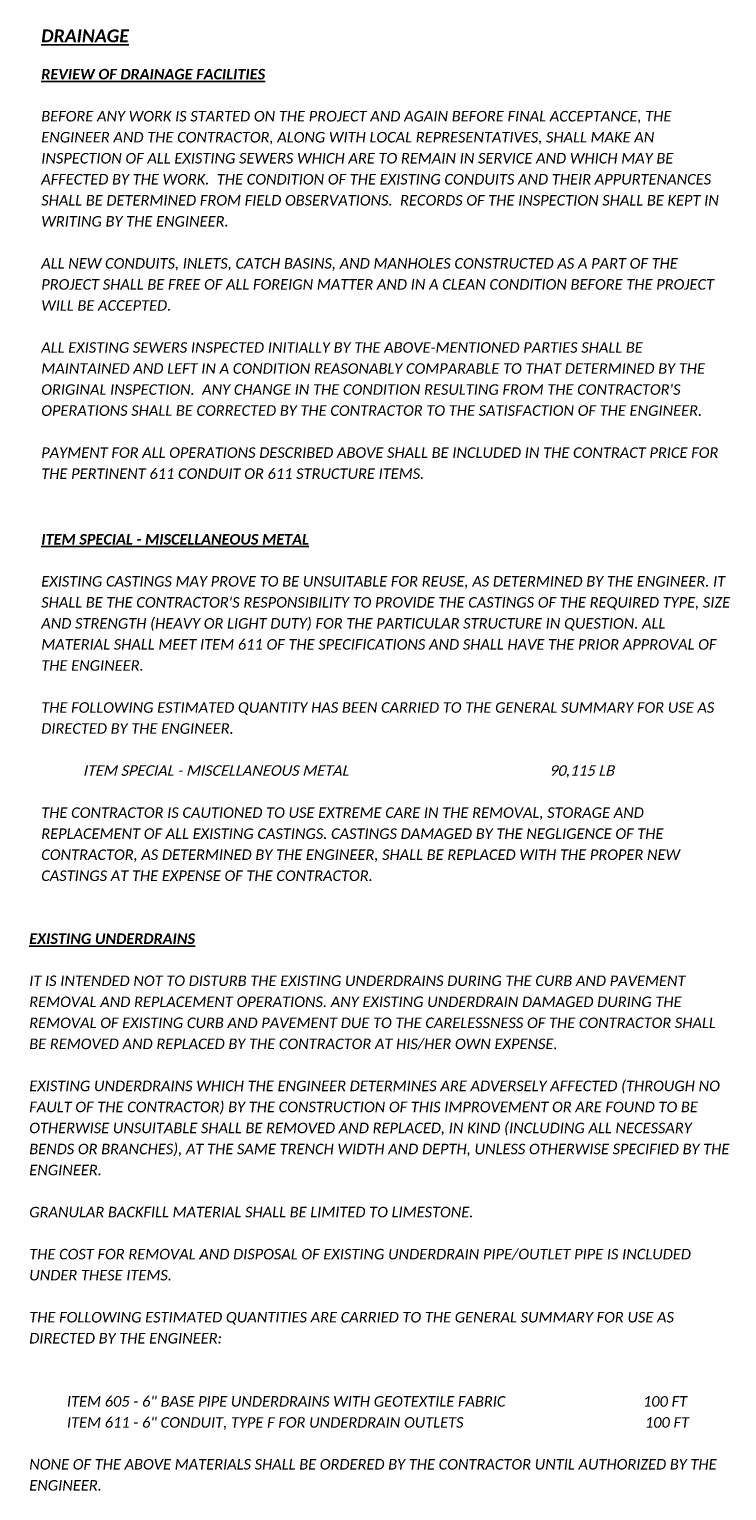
# Model space of a CAD drawing. Header units: feet. Extents: x -2 to 263, y -60 to 29.
# Tile 13 of 17: x 166 to 176, y -48 to -28. Entities that reach past the tile are written whole.
import ezdxf

# ---------------------------------------------------------------- set-up
doc = ezdxf.new("R2010")
doc.units = ezdxf.units.FT
doc.header["$MEASUREMENT"] = 0
doc.layers.add('SH_Text', color=7, linetype='Continuous')
doc.layers.add('TX_P_1', color=7, linetype='Continuous')
doc.styles.add('P_Slanted_Normal', font='calibrii.ttf', dxfattribs={"height": 0.14})
doc.styles.add('P_Slanted_Subtitle', font='calibrii.ttf', dxfattribs={"height": 0.17})

msp = doc.modelspace()

# ---------------------------------------------------------------- texts
at = {"layer": 'SH_Text', "char_height": 0.14, "attachment_point": 1, "line_spacing_factor": 1.2, "style": 'P_Slanted_Normal'}
for s, insert, width in [("BEFORE ANY WORK IS STARTED ON THE PROJECT AND AGAIN BEFORE FINAL ACCEPTANCE, THE ENGINEER AND THE CONTRACTOR, ALONG WITH LOCAL REPRESENTATIVES, SHALL MAKE AN INSPECTION OF ALL EXISTING SEWERS WHICH ARE TO REMAIN IN SERVICE AND WHICH MAY BE AFFECTED BY THE WORK.  THE CONDITION OF THE EXISTING CONDUITS AND THEIR APPURTENANCES SHALL BE DETERMINED FROM FIELD OBSERVATIONS.  RECORDS OF THE INSPECTION SHALL BE KEPT IN WRITING BY THE ENGINEER.\\P\\PALL NEW CONDUITS, INLETS, CATCH BASINS, AND MANHOLES CONSTRUCTED AS A PART OF THE PROJECT SHALL BE FREE OF ALL FOREIGN MATTER AND IN A CLEAN CONDITION BEFORE THE PROJECT WILL BE ACCEPTED.\\P\\PALL EXISTING SEWERS INSPECTED INITIALLY BY THE ABOVE-MENTIONED PARTIES SHALL BE MAINTAINED AND LEFT IN A CONDITION REASONABLY COMPARABLE TO THAT DETERMINED BY THE ORIGINAL INSPECTION.  ANY CHANGE IN THE CONDITION RESULTING FROM THE CONTRACTOR'S OPERATIONS SHALL BE CORRECTED BY THE CONTRACTOR TO THE SATISFACTION OF THE ENGINEER.\\P\\PPAYMENT FOR ALL OPERATIONS DESCRIBED ABOVE SHALL BE INCLUDED IN THE CONTRACT PRICE FOR THE PERTINENT 611 CONDUIT OR 611 STRUCTURE ITEMS.\\P ", (166.415, -29.561), 9.08206), ("EXISTING CASTINGS MAY PROVE TO BE UNSUITABLE FOR REUSE, AS DETERMINED BY THE ENGINEER. IT SHALL BE THE CONTRACTOR'S RESPONSIBILITY TO PROVIDE THE CASTINGS OF THE REQUIRED TYPE, SIZE AND STRENGTH (HEAVY OR LIGHT DUTY) FOR THE PARTICULAR STRUCTURE IN QUESTION. ALL MATERIAL SHALL MEET ITEM 611 OF THE SPECIFICATIONS AND SHALL HAVE THE PRIOR APPROVAL OF THE ENGINEER.\\P\\PTHE FOLLOWING ESTIMATED QUANTITY HAS BEEN CARRIED TO THE GENERAL SUMMARY FOR USE AS DIRECTED BY THE ENGINEER.\\P\\P\\P\\PTHE CONTRACTOR IS CAUTIONED TO USE EXTREME CARE IN THE REMOVAL, STORAGE AND REPLACEMENT OF ALL EXISTING CASTINGS. CASTINGS DAMAGED BY THE NEGLIGENCE OF THE CONTRACTOR, AS DETERMINED BY THE ENGINEER, SHALL BE REPLACED WITH THE PROPER NEW CASTINGS AT THE EXPENSE OF THE CONTRACTOR.", (166.415, -35.756), 9.21036), ('IT IS INTENDED NOT TO DISTURB THE EXISTING UNDERDRAINS DURING THE CURB AND PAVEMENT REMOVAL AND REPLACEMENT OPERATIONS. ANY EXISTING UNDERDRAIN DAMAGED DURING THE REMOVAL OF EXISTING CURB AND PAVEMENT DUE TO THE CARELESSNESS OF THE CONTRACTOR SHALL BE REMOVED AND REPLACED BY THE CONTRACTOR AT HIS/HER OWN EXPENSE. \\P\\PEXISTING UNDERDRAINS WHICH THE ENGINEER DETERMINES ARE ADVERSELY AFFECTED (THROUGH NO FAULT OF THE CONTRACTOR) BY THE CONSTRUCTION OF THIS IMPROVEMENT OR ARE FOUND TO BE OTHERWISE UNSUITABLE SHALL BE REMOVED AND REPLACED, IN KIND (INCLUDING ALL NECESSARY BENDS OR BRANCHES), AT THE SAME TRENCH WIDTH AND DEPTH, UNLESS OTHERWISE SPECIFIED BY THE ENGINEER.\\P\\PGRANULAR BACKFILL MATERIAL SHALL BE LIMITED TO LIMESTONE. \\P\\PTHE COST FOR REMOVAL AND DISPOSAL OF EXISTING UNDERDRAIN PIPE/OUTLET PIPE IS INCLUDED UNDER THESE ITEMS. \\P\\PTHE FOLLOWING ESTIMATED QUANTITIES ARE CARRIED TO THE GENERAL SUMMARY FOR USE AS DIRECTED BY THE ENGINEER: ', (166.255, -41.076), 9.37889), ('NONE OF THE ABOVE MATERIALS SHALL BE ORDERED BY THE CONTRACTOR UNTIL AUTHORIZED BY THE ENGINEER.', (166.255, -47.516), 9.37889)]:
    msp.add_mtext(s, dxfattribs=dict(at, insert=insert, width=width))
at = {"layer": 'TX_P_1', "color": 3, "insert": (166.415, -28.476), "char_height": 0.17, "width": 9.5, "attachment_point": 1, "style": 'P_Slanted_Subtitle'}
msp.add_mtext('{\\fCalibri|b1|i1|c0|p34;\\LDRAINAGE}', dxfattribs=at)
at = {"layer": 'TX_P_1', "color": 3, "char_height": 0.14, "attachment_point": 1, "line_spacing_factor": 1.2, "style": 'P_Slanted_Normal'}
for s, insert, width in [('\\pxb0.25,a0.25;{\\fCalibri|b1|i1|c0|p34;\\LREVIEW OF DRAINAGE FACILITIES }', (166.415, -29.001), 9.5), ('{\\fCalibri|b1|i1|c0|p34;\\LITEM SPECIAL - MISCELLANEOUS METAL}', (166.415, -35.196), 9.5), ('{\\fCalibri|b1|i1|c0|p34;\\LEXISTING UNDERDRAINS}', (166.255, -40.516), 9.3137)]:
    msp.add_mtext(s, dxfattribs=dict(at, insert=insert, width=width))
at = {"layer": 'TX_P_1', "char_height": 0.14, "attachment_point": 1, "line_spacing_factor": 1.2, "style": 'P_Slanted_Normal'}
for s, insert, width in [('{\\Q7;\\C142;^IITEM SPECIAL - MISCELLANEOUS METAL^I^I^I^I^I \\C1;90,115 \\C142;LB}', (166.415, -38.276), 9.5), ('\\pxt4;{\\H0.99999x;\\C142;^IITEM 605 - 6" BASE PIPE UNDERDRAINS WITH GEOTEXTILE FABRIC^I      ^I^I        \\C1;100\\C142; FT \\C256;  \\P\\pt4,59;\\C142;^IITEM 611 - 6" CONDUIT, TYPE F FOR UNDERDRAIN OUTLETS^I\\C1;100\\C142; FT }', (166.197, -46.678), 9.41463)]:
    msp.add_mtext(s, dxfattribs=dict(at, insert=insert, width=width))

doc.saveas('drawing.dxf')
